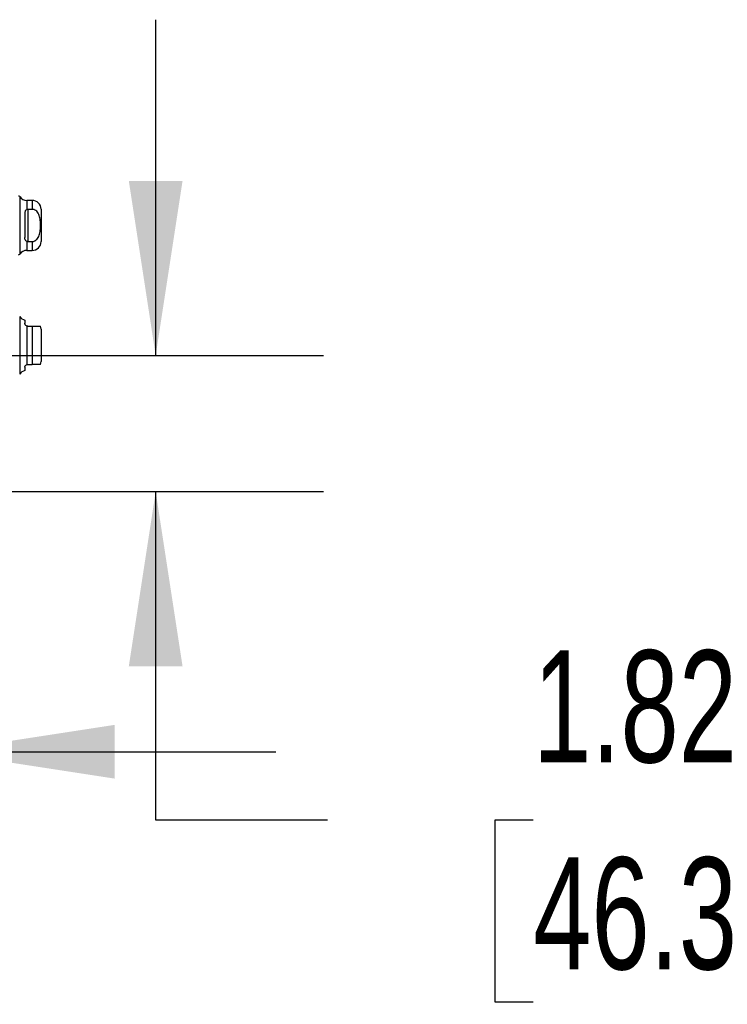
# Model space of a CAD drawing. Header units: inches. Extents: x 0.2 to 10.8, y 0.2 to 8.2.
# Tile 41 of 145: x 2.011 to 2.538, y 2.696 to 3.429. Entities that reach past the tile are written whole.
import ezdxf

# ---------------------------------------------------------------- set-up
doc = ezdxf.new("R2010")
doc.units = ezdxf.units.IN
doc.header["$MEASUREMENT"] = 0
doc.linetypes.add('HIDDEN', pattern=[0.075, 0.05, -0.025])
doc.layers.add('DIMENSIONS', color=140, linetype='Continuous')
doc.styles.add('SLDTEXTSTYLE0', font='TXT', dxfattribs={"width": 0.7})
doc.dimstyles.new('SLDDIMSTYLE1', dxfattribs={"dimtxt": 0.084961, "dimasz": 0.13, "dimexe": 0, "dimexo": 0.0625, "dimgap": 0.02124, "dimtad": 0, "dimtih": 1, "dimtoh": 1, "dimlfac": 18, "dimrnd": 1e-09, "dimzin": 12, "dimdsep": 46, "dimtxsty": 'SLDTEXTSTYLE0', "dimsah": 1, "dimcen": 0.09, "dimadec": 0, "dimazin": 3, "dimtfac": 1, "dimtmove": 0, "dimatfit": 0, "dimfxl": 0, "dimfrac": 2, "dimtolj": 1, "dimtzin": 12, "dimarcsym": 0})

# ---------------------------------------------------------------- blocks, each defined once
blk = doc.blocks.new('_D_11')
at = {"layer": 'DIMENSIONS'}
for p, q in [((2.11256, 3.17897), (2.11256, 3.42897)), ((1.91504, 3.17897), (2.23756, 3.17897)), ((1.98472, 3.07775), (2.23756, 3.07775)), ((2.11256, 2.83312), (2.11256, 3.07775)), ((2.24038, 2.83312), (2.11256, 2.83312)), ((2.39356, 2.83312), (2.36503, 2.83312)), ((2.36503, 2.83312), (2.36503, 2.69809)), ((2.64602, 2.83312), (2.67455, 2.83312)), ((2.67455, 2.83312), (2.67455, 2.69809)), ((2.36503, 2.69809), (2.39356, 2.69809)), ((2.67455, 2.69809), (2.64602, 2.69809))]:
    blk.add_line(p, q, dxfattribs=at)
for points in [[(2.11256, 3.17897), (2.13256, 3.30897), (2.09256, 3.30897)], [(2.11256, 3.07775), (2.09256, 2.94775), (2.13256, 2.94775)]]:
    blk.add_solid(points, dxfattribs=at)
at = {"layer": 'DIMENSIONS', "char_height": 0.083333, "attachment_point": 1, "style": 'SLDTEXTSTYLE0'}
for s, insert in [('1.82', (2.39356, 2.95956)), ('46.3', (2.39356, 2.80551))]:
    blk.add_mtext(s, dxfattribs=dict(at, insert=insert))
blk = doc.blocks.new('_D_12')
at = {"layer": 'DIMENSIONS'}
for p, q in [((1.8508, 3.11474), (1.8508, 2.75912)), ((1.95202, 3.03175), (1.95202, 2.75912)), ((1.23604, 2.88412), (1.20751, 2.88412)), ((1.20751, 2.88412), (1.20751, 2.74909)), ((1.48851, 2.88412), (1.51704, 2.88412)), ((1.51704, 2.88412), (1.51704, 2.74909)), ((1.8508, 2.88412), (1.60364, 2.88412)), ((1.95202, 2.88412), (2.20202, 2.88412)), ((1.20751, 2.74909), (1.23604, 2.74909)), ((1.51704, 2.74909), (1.48851, 2.74909))]:
    blk.add_line(p, q, dxfattribs=at)
for points in [[(1.8508, 2.88412), (1.7208, 2.90412), (1.7208, 2.86412)], [(1.95202, 2.88412), (2.08202, 2.86412), (2.08202, 2.90412)]]:
    blk.add_solid(points, dxfattribs=at)
at = {"layer": 'DIMENSIONS', "char_height": 0.083333, "attachment_point": 1, "style": 'SLDTEXTSTYLE0'}
for s, insert in [('1.82', (1.23604, 3.01057)), ('46.3', (1.23604, 2.85652))]:
    blk.add_mtext(s, dxfattribs=dict(at, insert=insert))

msp = doc.modelspace()

# ---------------------------------------------------------------- linework, layer by layer
at = {"color": 7, "linetype": 'Continuous', "lineweight": 25}
for p, q in [((2.011317, 3.2972681), (2.011317, 3.2544609)), ((2.0206432, 3.2944559), (2.0167019, 3.2944559)), ((2.0167019, 3.2944559), (2.0167019, 3.2877222)), ((2.0206432, 3.2944559), (2.0206432, 3.2878444)), ((2.0151752, 3.2849898), (2.0151752, 3.2667392)), ((2.0173624, 3.2878444), (2.0173624, 3.2638845)), ((2.0173624, 3.2878444), (2.0206432, 3.2878444)), ((2.0272049, 3.2878942), (2.0272049, 3.2638347)), ((2.0167019, 3.2640068), (2.0167019, 3.2572731)), ((2.0173624, 3.2638845), (2.0206432, 3.2638845)), ((2.0206432, 3.2638845), (2.0206432, 3.2572731)), ((2.0167019, 3.2572731), (2.0206432, 3.2572731)), ((2.011317, 3.2080404), (2.011317, 3.1866368)), ((2.0151752, 3.2054083), (2.0151752, 3.203041)), ((2.0167019, 3.2009559), (2.0167019, 3.1723177)), ((2.0173624, 3.2008538), (2.0206432, 3.2008538)), ((2.0206432, 3.2008538), (2.0206432, 3.1724198)), ((2.0272049, 3.1986665), (2.0272049, 3.1866368)), ((2.011317, 3.1866368), (2.011317, 3.1652332)), ((2.0272049, 3.1866368), (2.0272049, 3.174607)), ((2.0151752, 3.1702326), (2.0151752, 3.1678653)), ((2.0173624, 3.1724198), (2.0206432, 3.1724198))]:
    msp.add_line(p, q, dxfattribs=at)
at = {"color": 7, "linetype": 'HIDDEN', "lineweight": 18}
for p, q in [((2.011317, 3.2544609), (2.011317, 3.2972681)), ((2.0167019, 3.2877222), (2.0167019, 3.2944559)), ((2.0206432, 3.2878444), (2.0206432, 3.2944559)), ((2.0173624, 3.2878444), (2.0173624, 3.2638845)), ((2.0167019, 3.2572731), (2.0167019, 3.2640068)), ((2.0206432, 3.2572731), (2.0206432, 3.2638845)), ((2.011317, 3.1652332), (2.011317, 3.2080404)), ((2.011317, 3.2080161), (2.011317, 3.1652575)), ((2.0167019, 3.1723177), (2.0167019, 3.2009559)), ((2.0167019, 3.2009559), (2.0167019, 3.1723177)), ((2.0167019, 3.1723177), (2.0167019, 3.2009559)), ((2.0206432, 3.1724198), (2.0206432, 3.2008538)), ((2.0206432, 3.2008538), (2.0206432, 3.1724198)), ((2.0206432, 3.1724198), (2.0206432, 3.2008538))]:
    msp.add_line(p, q, dxfattribs=at)
at = {"color": 7, "linetype": 'Continuous', "lineweight": 25}
for centre, radius, start, end in [((2.0104195, 3.2966431), 0.0010936, 34.8499046, 90), ((2.0167019, 3.3010176), 0.0065617, 214.8499046, 270), ((2.0206432, 3.2878942), 0.0065617, 0, 90), ((2.0206432, 3.2638347), 0.0065617, 270, 360), ((2.0104195, 3.2550858), 0.0010936, 270, 325.1500954), ((2.0167019, 3.2507114), 0.0065617, 90, 145.1500954), ((2.0167019, 3.2117899), 0.0065617, 214.8499046, 256.5458794), ((2.0206432, 3.1986665), 0.0065617, 0, 19.6081192), ((2.0206432, 3.174607), 0.0065617, 340.2500112, 360), ((2.0167019, 3.1614837), 0.0065617, 103.4541206, 145.1500954)]:
    msp.add_arc(centre, radius, start, end, dxfattribs=at)
for points, knots in [([(2.0167019, 3.2877222), (2.0164018, 3.2876074), (2.0161452, 3.2874522), (2.0157323, 3.2870734), (2.0155769, 3.2868498), (2.0153532, 3.2863686), (2.0152815, 3.2861073), (2.0151925, 3.2855621), (2.0151752, 3.28528), (2.0151752, 3.2849898)], [0, 0, 0, 0, 0.25, 0.25, 0.5, 0.5, 0.75, 0.75, 1, 1, 1, 1]), ([(2.0206432, 3.2638845), (2.0209599, 3.2638845), (2.0212698, 3.2639198), (2.0218775, 3.2640556), (2.0221785, 3.2641579), (2.0227492, 3.2644189), (2.0230186, 3.2645764), (2.0235292, 3.2649394), (2.0237706, 3.2651459), (2.0244329, 3.2658073), (2.0248056, 3.2663153), (2.025429, 3.2674011), (2.0256763, 3.2679705), (2.0260821, 3.2691458), (2.0262404, 3.2697554), (2.0264873, 3.2709736), (2.0265773, 3.2715849), (2.0267802, 3.2734232), (2.0268304, 3.2746544), (2.0268289, 3.2771235), (2.0267767, 3.278367), (2.0264979, 3.2808311), (2.0262683, 3.2820621), (2.0256557, 3.2838084), (2.0254041, 3.2843787), (2.0247777, 3.285454), (2.0244071, 3.2859532), (2.0235174, 3.2868298), (2.0230183, 3.2871893), (2.0221648, 3.2875761), (2.0218675, 3.2876762), (2.0212654, 3.2878096), (2.0209578, 3.2878444), (2.0206432, 3.2878444)], [0, 0, 0, 0, 0.03125, 0.03125, 0.0625, 0.0625, 0.09375, 0.09375, 0.125, 0.125, 0.1875, 0.1875, 0.25, 0.25, 0.3125, 0.3125, 0.375, 0.375, 0.5, 0.5, 0.625, 0.625, 0.75, 0.75, 0.8125, 0.8125, 0.875, 0.875, 0.9375, 0.9375, 0.96875, 0.96875, 1, 1, 1, 1]), ([(2.0167019, 3.2640068), (2.0164018, 3.2641216), (2.0161452, 3.2642768), (2.0157323, 3.2646556), (2.0155769, 3.2648792), (2.0153532, 3.2653604), (2.0152815, 3.2656217), (2.0151925, 3.2661668), (2.0151752, 3.2664489), (2.0151752, 3.2667392)], [0, 0, 0, 0, 0.25, 0.25, 0.5, 0.5, 0.75, 0.75, 1, 1, 1, 1]), ([(2.0167019, 3.2009559), (2.0164018, 3.2010509), (2.0161452, 3.2012035), (2.0157323, 3.2015575), (2.0155769, 3.2017578), (2.0153532, 3.2021478), (2.0152815, 3.2023414), (2.0151925, 3.2027076), (2.0151752, 3.2028795), (2.0151752, 3.203041)], [0, 0, 0, 0, 0.25, 0.25, 0.5, 0.5, 0.75, 0.75, 1, 1, 1, 1]), ([(2.0206432, 3.2008538), (2.0211756, 3.2008538), (2.0222384, 3.2008538), (2.0237748, 3.2008538), (2.0252799, 3.2008538), (2.0264098, 3.2008538), (2.0268248, 3.2008538), (2.0267812, 3.2008538), (2.0267672, 3.2008538)], [0, 0, 0, 0, 0.106975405, 0.21353084, 0.356616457, 0.573530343, 0.862641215, 1, 1, 1, 1]), ([(2.0151752, 3.1702326), (2.0151752, 3.1703939), (2.0151926, 3.1705652), (2.0152803, 3.1709282), (2.0153518, 3.1711228), (2.0155761, 3.1715148), (2.0157313, 3.1717149), (2.0161426, 3.1720682), (2.0164016, 3.1722226), (2.0167019, 3.1723177)], [0, 0, 0, 0, 0.25, 0.25, 0.5, 0.5, 0.75, 0.75, 1, 1, 1, 1]), ([(2.0267672, 3.1724198), (2.0267793, 3.1724198), (2.0268084, 3.1724198), (2.0264266, 3.1724198), (2.0255483, 3.1724198), (2.0241043, 3.1724198), (2.022482, 3.1724198), (2.021216, 3.1724198), (2.0206432, 3.1724198)], [0, 0, 0, 0, 0.15962587, 0.38299918, 0.607726, 0.74571642, 0.88496111, 1, 1, 1, 1])]:
    msp.add_open_spline(points, degree=3, knots=knots, dxfattribs=at)
for points in [[(2.0173624, 3.2878444), (2.017132, 3.2878444), (2.016908, 3.287801), (2.0167019, 3.2877222)], [(2.0173624, 3.2638845), (2.017132, 3.2638845), (2.016908, 3.2639279), (2.0167019, 3.2640068)], [(2.0173624, 3.2008538), (2.017132, 3.2008538), (2.016908, 3.2008906), (2.0167019, 3.2009559)], [(2.0167019, 3.1723177), (2.0169078, 3.1723829), (2.0171321, 3.1724198), (2.0173624, 3.1724198)]]:
    msp.add_open_spline(points, degree=3, dxfattribs=at)

# ---------------------------------------------------------------- dimensions: what is measured, and where the dimension line sits
at = {"layer": 'DIMENSIONS'}
for base, p1, p2, angle, picture, middle in [((2.1125587, 3.0777514), (1.8650377, 3.1789737), (1.9347214, 3.0777514), 90, '_D_11', (2.1125587, 2.8331165)), ((1.8508016, 2.8841247), (1.9520238, 3.0817514), (1.8508016, 3.1647376), 0, '_D_12', (1.3622762, 2.8841247))]:
    dim = msp.add_linear_dim(base=base, p1=p1, p2=p2, angle=angle, dimstyle='SLDDIMSTYLE1', dxfattribs=at)
    dim.commit()
    dim.dimension.update_dxf_attribs({"geometry": picture, "text_midpoint": middle, "dimtype": 160})

doc.saveas('drawing.dxf')
